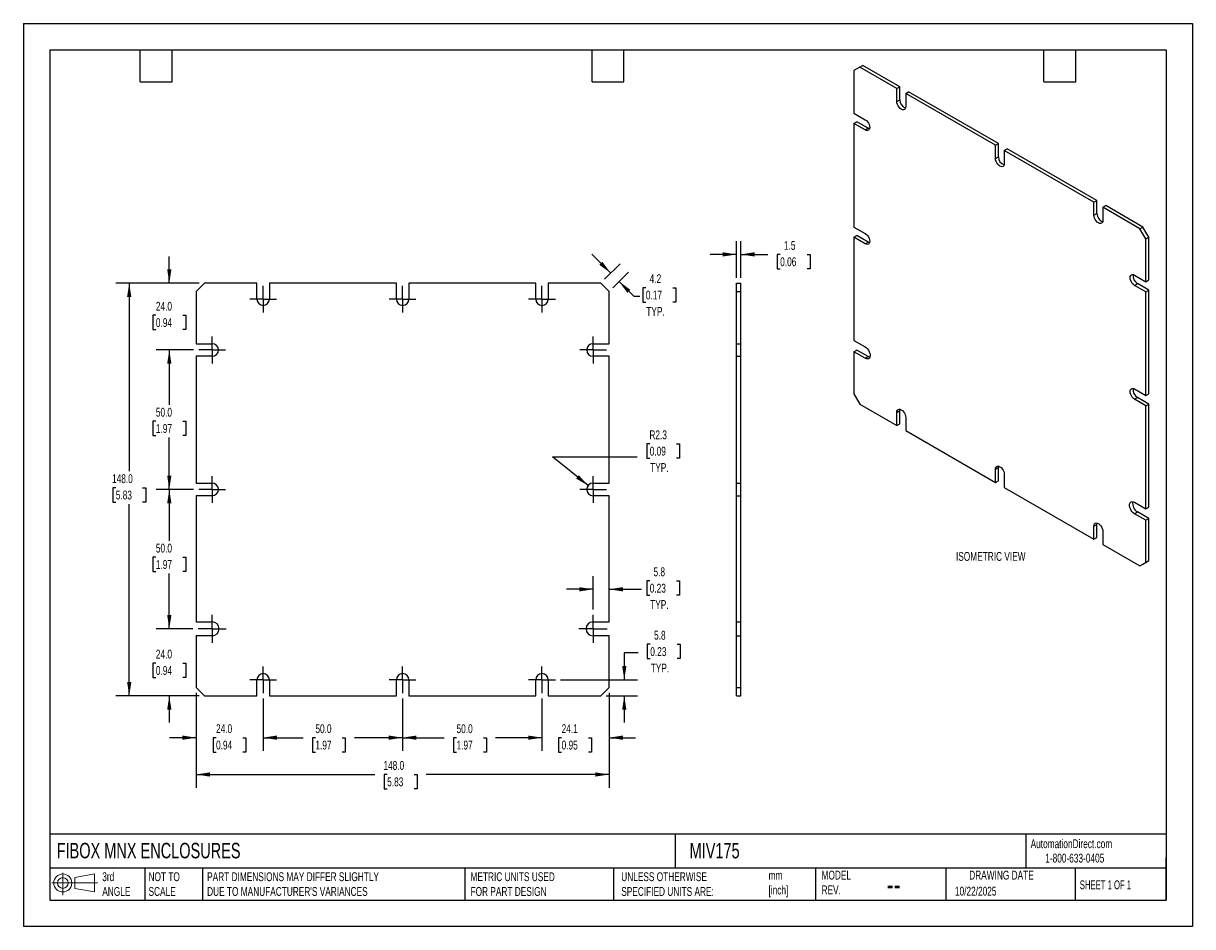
# Model space of a CAD drawing. Header units: millimetres. Extents: x 0 to 419, y 0 to 324.
import ezdxf

# ---------------------------------------------------------------- set-up
doc = ezdxf.new("R2010")
doc.units = ezdxf.units.MM
doc.header["$LTSCALE"] = 1.5
doc.linetypes.add('CENTERX2', pattern=[20.32, 12.7, -2.54, 2.54, -2.54])
doc.layers.add('CENTER', color=40, linetype='CENTERX2')
doc.layers.add('DIMENSIONS', color=140, linetype='Continuous', lineweight=25)
doc.layers.add('TEXT', color=140, linetype='Continuous', lineweight=25)
doc.styles.add('SLDTEXTSTYLE0', font='TXT', dxfattribs={"width": 0.7})
doc.styles.add('SLDTEXTSTYLE1', font='TXT', dxfattribs={"width": 0.65})
doc.dimstyles.new('SLDDIMSTYLE0', dxfattribs={"dimtxt": 3.237012, "dimasz": 4.953, "dimexe": 0, "dimexo": 0.0625, "dimgap": 0.809253, "dimtad": 0, "dimtih": 1, "dimtoh": 1, "dimdec": 1, "dimrnd": 1e-09, "dimzin": 12, "dimdsep": 46, "dimtxsty": 'SLDTEXTSTYLE0', "dimsah": 1, "dimcen": 0, "dimadec": 0, "dimazin": 3, "dimtfac": 1, "dimtdec": 1, "dimtofl": 0, "dimtmove": 0, "dimatfit": 3, "dimfxl": 0, "dimfrac": 2, "dimtolj": 1, "dimtzin": 12, "dimarcsym": 0})
doc.dimstyles.new('SLDDIMSTYLE1', dxfattribs={"dimtxt": 3.237012, "dimasz": 4.953, "dimexe": 0, "dimexo": 0.0625, "dimgap": 0.809253, "dimtad": 0, "dimtih": 1, "dimtoh": 1, "dimdec": 1, "dimrnd": 1e-09, "dimzin": 12, "dimdsep": 46, "dimtxsty": 'SLDTEXTSTYLE0', "dimsah": 1, "dimcen": 0.09, "dimadec": 0, "dimazin": 3, "dimtfac": 1, "dimtdec": 1, "dimtmove": 0, "dimatfit": 0, "dimfxl": 0, "dimfrac": 2, "dimtolj": 1, "dimtzin": 12, "dimarcsym": 0})
doc.dimstyles.new('SLDDIMSTYLE2', dxfattribs={"dimtxt": 3.237012, "dimasz": 4.953, "dimexe": 0, "dimexo": 0.0625, "dimgap": 0.809253, "dimtad": 0, "dimtih": 1, "dimtoh": 1, "dimdec": 1, "dimrnd": 1e-09, "dimzin": 4, "dimdsep": 46, "dimtxsty": 'SLDTEXTSTYLE0', "dimsah": 1, "dimcen": 0.09, "dimadec": 0, "dimazin": 1, "dimtfac": 1, "dimtdec": 1, "dimtofl": 0, "dimtmove": 0, "dimatfit": 3, "dimfxl": 0, "dimfrac": 2, "dimtolj": 1, "dimtzin": 12, "dimarcsym": 0})
doc.dimstyles.new('SLDDIMSTYLE3', dxfattribs={"dimtxt": 3.237012, "dimasz": 4.953, "dimexe": 0, "dimexo": 0.0625, "dimgap": 0.809253, "dimtad": 0, "dimtih": 1, "dimtoh": 1, "dimdec": 1, "dimrnd": 1e-09, "dimzin": 4, "dimdsep": 46, "dimtxsty": 'SLDTEXTSTYLE0', "dimsah": 1, "dimcen": 0.09, "dimadec": 0, "dimazin": 1, "dimtfac": 1, "dimtdec": 1, "dimtmove": 0, "dimatfit": 0, "dimfxl": 0, "dimfrac": 2, "dimtolj": 1, "dimtzin": 12, "dimarcsym": 0})

# ---------------------------------------------------------------- blocks, each defined once
blk = doc.blocks.new('Block11')
at = {"color": 7, "linetype": 'Continuous', "lineweight": 18}
for p, q in [((0, 4.32), (16.31, 4.32)), ((3.88, 7.97), (3.88, 0)), ((8.22, 6.25), (15.26, 7.55)), ((8.22, 2.39), (8.22, 6.25)), ((15.26, 7.55), (15.26, 1.1)), ((8.22, 2.39), (15.26, 1.1))]:
    blk.add_line(p, q, dxfattribs=at)
for radius in [3.23, 1.93]:
    blk.add_circle((3.88, 4.32), radius, dxfattribs=at)
blk = doc.blocks.new('Block12')
at = {"color": 7, "linetype": 'Continuous'}
blk.add_blockref('Block11', (0, 0), dxfattribs=at)
blk = doc.blocks.new('_D')
at = {"layer": 'DIMENSIONS'}
for p, q in [((224.52, 173.11), (223.43, 173.11)), ((223.43, 173.11), (223.43, 167.97)), ((234.14, 173.11), (235.23, 173.11)), ((235.23, 173.11), (235.23, 167.97)), ((202.43, 158.15), (189.66, 168.41)), ((189.66, 168.41), (219.97, 168.41)), ((223.43, 167.97), (224.52, 167.97)), ((235.23, 167.97), (234.14, 167.97))]:
    blk.add_line(p, q, dxfattribs=at)
blk.add_solid([(202.43, 158.15), (199.05, 161.85), (198.1, 160.66)], dxfattribs=at)
at = {"layer": 'DIMENSIONS', "char_height": 3.175, "attachment_point": 1, "style": 'SLDTEXTSTYLE0'}
for s, insert in [('R2.3', (224.4, 177.93)), ('0.09', (224.52, 172.06)), ('TYP.', (224.68, 166.19))]:
    blk.add_mtext(s, dxfattribs=dict(at, insert=insert))
blk = doc.blocks.new('_D_1')
at = {"layer": 'DIMENSIONS'}
for p, q in [((210.51, 234.32), (203.77, 241.05)), ((208.29, 232.09), (213.88, 237.68)), ((211.29, 229.09), (216.88, 234.68)), ((213.51, 231.32), (218.76, 226.07)), ((223.13, 229.09), (222.04, 229.09)), ((222.04, 229.09), (222.04, 223.95)), ((232.75, 229.09), (233.83, 229.09)), ((233.83, 229.09), (233.83, 223.95)), ((218.76, 226.07), (220.95, 226.07)), ((222.04, 223.95), (223.13, 223.95)), ((233.83, 223.95), (232.75, 223.95))]:
    blk.add_line(p, q, dxfattribs=at)
for points in [[(210.51, 234.32), (207.55, 238.36), (206.47, 237.28)], [(213.51, 231.32), (216.47, 227.28), (217.55, 228.35)]]:
    blk.add_solid(points, dxfattribs=at)
at = {"layer": 'DIMENSIONS', "char_height": 3.175, "attachment_point": 1, "style": 'SLDTEXTSTYLE0'}
for s, insert in [('4.2', (224.47, 233.91)), ('0.17', (223.13, 228.04)), ('TYP.', (223.28, 222.17))]:
    blk.add_mtext(s, dxfattribs=dict(at, insert=insert))
blk = doc.blocks.new('_D_2')
at = {"layer": 'DIMENSIONS'}
for p, q in [((204.19, 113.69), (204.19, 125.71)), ((224.52, 123.98), (223.43, 123.98)), ((223.43, 123.98), (223.43, 118.83)), ((234.14, 123.98), (235.23, 123.98)), ((235.23, 123.98), (235.23, 118.83)), ((204.19, 120.95), (194.66, 120.95)), ((209.94, 120.95), (221.62, 120.95)), ((223.43, 118.83), (224.52, 118.83)), ((235.23, 118.83), (234.14, 118.83))]:
    blk.add_line(p, q, dxfattribs=at)
for points in [[(204.19, 120.95), (199.24, 121.71), (199.24, 120.19)], [(209.94, 120.95), (214.89, 120.19), (214.89, 121.71)]]:
    blk.add_solid(points, dxfattribs=at)
at = {"layer": 'DIMENSIONS', "char_height": 3.175, "attachment_point": 1, "style": 'SLDTEXTSTYLE0'}
for s, insert in [('5.8', (225.87, 128.8)), ('0.23', (224.52, 122.93)), ('TYP.', (224.68, 117.06))]:
    blk.add_mtext(s, dxfattribs=dict(at, insert=insert))
blk = doc.blocks.new('_D_3')
at = {"layer": 'DIMENSIONS'}
for p, q in [((224.71, 101.25), (223.63, 101.25)), ((223.63, 101.25), (223.63, 96.1)), ((234.33, 101.25), (235.42, 101.25)), ((235.42, 101.25), (235.42, 96.1)), ((220.37, 98.22), (215.39, 98.22)), ((215.39, 98.22), (215.39, 88.5)), ((223.63, 96.1), (224.71, 96.1)), ((235.42, 96.1), (234.33, 96.1)), ((192.58, 88.5), (220.15, 88.5)), ((208.84, 82.75), (220.15, 82.75)), ((215.39, 82.75), (215.39, 73.22))]:
    blk.add_line(p, q, dxfattribs=at)
for points in [[(215.39, 88.5), (216.15, 93.45), (214.63, 93.45)], [(215.39, 82.75), (214.63, 77.79), (216.15, 77.79)]]:
    blk.add_solid(points, dxfattribs=at)
at = {"layer": 'DIMENSIONS', "char_height": 3.175, "attachment_point": 1, "style": 'SLDTEXTSTYLE0'}
for s, insert in [('5.8', (226.06, 106.06)), ('0.23', (224.71, 100.19)), ('TYP.', (224.87, 94.32))]:
    blk.add_mtext(s, dxfattribs=dict(at, insert=insert))
blk = doc.blocks.new('_D_4')
at = {"layer": 'DIMENSIONS'}
for p, q in [((209.94, 83.84), (209.94, 62.98)), ((185.89, 81.8), (185.89, 62.98)), ((185.89, 67.75), (176.36, 67.75)), ((192.93, 67.75), (191.85, 67.75)), ((191.85, 67.75), (191.85, 62.6)), ((202.55, 67.75), (203.64, 67.75)), ((203.64, 67.75), (203.64, 62.6)), ((209.94, 67.75), (219.46, 67.75)), ((191.85, 62.6), (192.93, 62.6)), ((203.64, 62.6), (202.55, 62.6))]:
    blk.add_line(p, q, dxfattribs=at)
for points in [[(185.89, 67.75), (180.94, 68.51), (180.94, 66.98)], [(209.94, 67.75), (214.89, 66.98), (214.89, 68.51)]]:
    blk.add_solid(points, dxfattribs=at)
at = {"layer": 'DIMENSIONS', "char_height": 3.175, "attachment_point": 1, "style": 'SLDTEXTSTYLE0'}
for s, insert in [('24.1', (192.93, 72.56)), ('0.95', (192.93, 66.69))]:
    blk.add_mtext(s, dxfattribs=dict(at, insert=insert))
blk = doc.blocks.new('_D_5')
at = {"layer": 'DIMENSIONS'}
for p, q in [((135.94, 81.8), (135.94, 62.98)), ((185.89, 81.8), (185.89, 62.98)), ((135.94, 67.75), (150.88, 67.75)), ((155.27, 67.75), (154.18, 67.75)), ((154.18, 67.75), (154.18, 62.6)), ((164.89, 67.75), (165.98, 67.75)), ((165.98, 67.75), (165.98, 62.6)), ((185.89, 67.75), (169.28, 67.75)), ((154.18, 62.6), (155.27, 62.6)), ((165.98, 62.6), (164.89, 62.6))]:
    blk.add_line(p, q, dxfattribs=at)
for points in [[(135.94, 67.75), (140.89, 66.98), (140.89, 68.51)], [(185.89, 67.75), (180.94, 68.51), (180.94, 66.98)]]:
    blk.add_solid(points, dxfattribs=at)
at = {"layer": 'DIMENSIONS', "char_height": 3.175, "attachment_point": 1, "style": 'SLDTEXTSTYLE0'}
for s, insert in [('50.0', (155.27, 72.56)), ('1.97', (155.27, 66.69))]:
    blk.add_mtext(s, dxfattribs=dict(at, insert=insert))
blk = doc.blocks.new('_D_6')
at = {"layer": 'DIMENSIONS'}
for p, q in [((85.94, 81.8), (85.94, 62.98)), ((135.94, 81.8), (135.94, 62.98)), ((85.94, 67.75), (100.28, 67.75)), ((104.67, 67.75), (103.58, 67.75)), ((103.58, 67.75), (103.58, 62.6)), ((114.29, 67.75), (115.38, 67.75)), ((115.38, 67.75), (115.38, 62.6)), ((135.94, 67.75), (118.68, 67.75)), ((103.58, 62.6), (104.67, 62.6)), ((115.38, 62.6), (114.29, 62.6))]:
    blk.add_line(p, q, dxfattribs=at)
for points in [[(85.94, 67.75), (90.89, 66.98), (90.89, 68.51)], [(135.94, 67.75), (130.99, 68.51), (130.99, 66.98)]]:
    blk.add_solid(points, dxfattribs=at)
at = {"layer": 'DIMENSIONS', "char_height": 3.175, "attachment_point": 1, "style": 'SLDTEXTSTYLE0'}
for s, insert in [('50.0', (104.67, 72.56)), ('1.97', (104.67, 66.69))]:
    blk.add_mtext(s, dxfattribs=dict(at, insert=insert))
blk = doc.blocks.new('_D_7')
at = {"layer": 'DIMENSIONS'}
for p, q in [((61.94, 83.84), (61.94, 62.98)), ((85.94, 81.8), (85.94, 62.98)), ((61.94, 67.75), (52.41, 67.75)), ((69.06, 67.75), (67.97, 67.75)), ((67.97, 67.75), (67.97, 62.6)), ((78.68, 67.75), (79.76, 67.75)), ((79.76, 67.75), (79.76, 62.6)), ((85.94, 67.75), (95.46, 67.75)), ((67.97, 62.6), (69.06, 62.6)), ((79.76, 62.6), (78.68, 62.6))]:
    blk.add_line(p, q, dxfattribs=at)
for points in [[(61.94, 67.75), (56.99, 68.51), (56.99, 66.98)], [(85.94, 67.75), (90.89, 66.98), (90.89, 68.51)]]:
    blk.add_solid(points, dxfattribs=at)
at = {"layer": 'DIMENSIONS', "char_height": 3.175, "attachment_point": 1, "style": 'SLDTEXTSTYLE0'}
for s, insert in [('24.0', (69.06, 72.56)), ('0.94', (69.06, 66.69))]:
    blk.add_mtext(s, dxfattribs=dict(at, insert=insert))
blk = doc.blocks.new('_D_8')
at = {"layer": 'DIMENSIONS'}
for p, q in [((61.94, 83.84), (61.94, 49.79)), ((209.94, 83.84), (209.94, 49.79)), ((61.94, 54.55), (126.02, 54.55)), ((130.41, 54.55), (129.32, 54.55)), ((129.32, 54.55), (129.32, 49.41)), ((140.03, 54.55), (141.11, 54.55)), ((141.11, 54.55), (141.11, 49.41)), ((209.94, 54.55), (144.41, 54.55)), ((129.32, 49.41), (130.41, 49.41)), ((141.11, 49.41), (140.03, 49.41))]:
    blk.add_line(p, q, dxfattribs=at)
for points in [[(61.94, 54.55), (66.89, 53.79), (66.89, 55.31)], [(209.94, 54.55), (204.99, 55.31), (204.99, 53.79)]]:
    blk.add_solid(points, dxfattribs=at)
at = {"layer": 'DIMENSIONS', "char_height": 3.175, "attachment_point": 1, "style": 'SLDTEXTSTYLE0'}
for s, insert in [('148.0', (129.06, 59.37)), ('5.83', (130.41, 53.5))]:
    blk.add_mtext(s, dxfattribs=dict(at, insert=insert))
blk = doc.blocks.new('_D_9')
at = {"layer": 'DIMENSIONS'}
for p, q in [((52.3, 106.75), (52.3, 116.27)), ((60.74, 106.75), (47.54, 106.75)), ((47.49, 94.48), (46.41, 94.48)), ((46.41, 94.48), (46.41, 89.33)), ((57.11, 94.48), (58.2, 94.48)), ((58.2, 94.48), (58.2, 89.33)), ((46.41, 89.33), (47.49, 89.33)), ((58.2, 89.33), (57.11, 89.33)), ((63.03, 82.75), (47.54, 82.75)), ((52.3, 82.75), (52.3, 73.22))]:
    blk.add_line(p, q, dxfattribs=at)
for points in [[(52.3, 106.75), (53.07, 111.7), (51.54, 111.7)], [(52.3, 82.75), (51.54, 77.79), (53.07, 77.79)]]:
    blk.add_solid(points, dxfattribs=at)
at = {"layer": 'DIMENSIONS', "char_height": 3.175, "attachment_point": 1, "style": 'SLDTEXTSTYLE0'}
for s, insert in [('24.0', (47.49, 99.3)), ('0.94', (47.49, 93.43))]:
    blk.add_mtext(s, dxfattribs=dict(at, insert=insert))
blk = doc.blocks.new('_D_10')
at = {"layer": 'DIMENSIONS'}
for p, q in [((60.99, 156.75), (47.54, 156.75)), ((52.3, 156.75), (52.3, 138.35)), ((47.49, 132.49), (46.41, 132.49)), ((46.41, 132.49), (46.41, 127.34)), ((57.11, 132.49), (58.2, 132.49)), ((58.2, 132.49), (58.2, 127.34)), ((46.41, 127.34), (47.49, 127.34)), ((52.3, 106.75), (52.3, 126.62)), ((58.2, 127.34), (57.11, 127.34)), ((60.74, 106.75), (47.54, 106.75))]:
    blk.add_line(p, q, dxfattribs=at)
for points in [[(52.3, 156.75), (51.54, 151.79), (53.07, 151.79)], [(52.3, 106.75), (53.07, 111.7), (51.54, 111.7)]]:
    blk.add_solid(points, dxfattribs=at)
at = {"layer": 'DIMENSIONS', "char_height": 3.175, "attachment_point": 1, "style": 'SLDTEXTSTYLE0'}
for s, insert in [('50.0', (47.49, 137.3)), ('1.97', (47.49, 131.43))]:
    blk.add_mtext(s, dxfattribs=dict(at, insert=insert))
blk = doc.blocks.new('_D_11')
at = {"layer": 'DIMENSIONS'}
for p, q in [((60.99, 206.75), (47.54, 206.75)), ((52.3, 206.75), (52.3, 187.08)), ((47.49, 181.21), (46.41, 181.21)), ((46.41, 181.21), (46.41, 176.06)), ((57.11, 181.21), (58.2, 181.21)), ((58.2, 181.21), (58.2, 176.06)), ((46.41, 176.06), (47.49, 176.06)), ((58.2, 176.06), (57.11, 176.06)), ((52.3, 156.75), (52.3, 175.34)), ((60.99, 156.75), (47.54, 156.75))]:
    blk.add_line(p, q, dxfattribs=at)
for points in [[(52.3, 206.75), (51.54, 201.79), (53.07, 201.79)], [(52.3, 156.75), (53.07, 161.7), (51.54, 161.7)]]:
    blk.add_solid(points, dxfattribs=at)
at = {"layer": 'DIMENSIONS', "char_height": 3.175, "attachment_point": 1, "style": 'SLDTEXTSTYLE0'}
for s, insert in [('50.0', (47.49, 186.02)), ('1.97', (47.49, 180.16))]:
    blk.add_mtext(s, dxfattribs=dict(at, insert=insert))
blk = doc.blocks.new('_D_12')
at = {"layer": 'DIMENSIONS'}
for p, q in [((52.3, 230.75), (52.3, 240.27)), ((63.03, 230.75), (47.54, 230.75)), ((47.49, 219.2), (46.41, 219.2)), ((46.41, 219.2), (46.41, 214.05)), ((57.11, 219.2), (58.2, 219.2)), ((58.2, 219.2), (58.2, 214.05)), ((46.41, 214.05), (47.49, 214.05)), ((58.2, 214.05), (57.11, 214.05)), ((60.99, 206.75), (47.54, 206.75)), ((52.3, 206.75), (52.3, 197.22))]:
    blk.add_line(p, q, dxfattribs=at)
for points in [[(52.3, 230.75), (53.07, 235.7), (51.54, 235.7)], [(52.3, 206.75), (51.54, 201.79), (53.07, 201.79)]]:
    blk.add_solid(points, dxfattribs=at)
at = {"layer": 'DIMENSIONS', "char_height": 3.175, "attachment_point": 1, "style": 'SLDTEXTSTYLE0'}
for s, insert in [('24.0', (47.49, 224.01)), ('0.94', (47.49, 218.15))]:
    blk.add_mtext(s, dxfattribs=dict(at, insert=insert))
blk = doc.blocks.new('_D_13')
at = {"layer": 'DIMENSIONS'}
for p, q in [((63.03, 230.75), (33.18, 230.75)), ((37.94, 230.75), (37.94, 163.25)), ((33.13, 157.38), (32.04, 157.38)), ((32.04, 157.38), (32.04, 152.24)), ((42.75, 157.38), (43.84, 157.38)), ((43.84, 157.38), (43.84, 152.24)), ((32.04, 152.24), (33.13, 152.24)), ((37.94, 82.75), (37.94, 151.51)), ((43.84, 152.24), (42.75, 152.24)), ((63.03, 82.75), (33.18, 82.75))]:
    blk.add_line(p, q, dxfattribs=at)
for points in [[(37.94, 230.75), (37.18, 225.79), (38.7, 225.79)], [(37.94, 82.75), (38.7, 87.7), (37.18, 87.7)]]:
    blk.add_solid(points, dxfattribs=at)
at = {"layer": 'DIMENSIONS', "char_height": 3.175, "attachment_point": 1, "style": 'SLDTEXTSTYLE0'}
for s, insert in [('148.0', (31.78, 162.2)), ('5.83', (33.13, 156.33))]:
    blk.add_mtext(s, dxfattribs=dict(at, insert=insert))
blk = doc.blocks.new('SW_CENTERMARKSYMBOL_0')
at = {"layer": 'CENTER', "color": 0}
for p, q in [((0, 2.54), (0, 4.79)), ((-2.54, 0), (-4.79, 0)), ((0, 0), (-2.54, 0)), ((0, 0), (0, 2.54)), ((0, 0), (0, -2.54)), ((0, 0), (2.54, 0)), ((2.54, 0), (4.79, 0)), ((0, -2.54), (0, -4.79))]:
    blk.add_line(p, q, dxfattribs=at)
blk = doc.blocks.new('SW_CENTERMARKSYMBOL_1')
at = {"layer": 'CENTER', "color": 0}
for p, q in [((0, 2.54), (0, 4.79)), ((-2.54, 0), (-4.79, 0)), ((0, 0), (-2.54, 0)), ((0, 0), (0, 2.54)), ((0, 0), (0, -2.54)), ((0, 0), (2.54, 0)), ((2.54, 0), (4.79, 0)), ((0, -2.54), (0, -4.79))]:
    blk.add_line(p, q, dxfattribs=at)
blk = doc.blocks.new('SW_CENTERMARKSYMBOL_2')
at = {"layer": 'CENTER', "color": 0}
for p, q in [((0, 2.54), (0, 4.79)), ((-2.54, 0), (-4.79, 0)), ((0, 0), (-2.54, 0)), ((0, 0), (0, 2.54)), ((0, 0), (0, -2.54)), ((0, 0), (2.54, 0)), ((2.54, 0), (4.79, 0)), ((0, -2.54), (0, -4.79))]:
    blk.add_line(p, q, dxfattribs=at)
blk = doc.blocks.new('SW_CENTERMARKSYMBOL_3')
at = {"layer": 'CENTER', "color": 0}
for p, q in [((0, 2.54), (0, 4.79)), ((-2.54, 0), (-4.79, 0)), ((0, 0), (-2.54, 0)), ((0, 0), (0, 2.54)), ((0, 0), (0, -2.54)), ((0, 0), (2.54, 0)), ((2.54, 0), (4.79, 0)), ((0, -2.54), (0, -4.79))]:
    blk.add_line(p, q, dxfattribs=at)
blk = doc.blocks.new('SW_CENTERMARKSYMBOL_4')
at = {"layer": 'CENTER', "color": 0}
for p, q in [((0, 2.54), (0, 4.79)), ((-2.54, 0), (-4.79, 0)), ((0, 0), (-2.54, 0)), ((0, 0), (0, 2.54)), ((0, 0), (0, -2.54)), ((0, 0), (2.54, 0)), ((2.54, 0), (4.79, 0)), ((0, -2.54), (0, -4.79))]:
    blk.add_line(p, q, dxfattribs=at)
blk = doc.blocks.new('SW_CENTERMARKSYMBOL_5')
at = {"layer": 'CENTER', "color": 0}
for p, q in [((0, 2.54), (0, 5.04)), ((-2.54, 0), (-5.04, 0)), ((0, 0), (-2.54, 0)), ((0, 0), (0, 2.54)), ((0, 0), (0, -2.54)), ((0, 0), (2.54, 0)), ((2.54, 0), (5.04, 0)), ((0, -2.54), (0, -5.04))]:
    blk.add_line(p, q, dxfattribs=at)
blk = doc.blocks.new('SW_CENTERMARKSYMBOL_6')
at = {"layer": 'CENTER', "color": 0}
for p, q in [((0, 2.54), (0, 4.79)), ((-2.54, 0), (-4.79, 0)), ((0, 0), (-2.54, 0)), ((0, 0), (0, 2.54)), ((0, 0), (0, -2.54)), ((0, 0), (2.54, 0)), ((2.54, 0), (4.79, 0)), ((0, -2.54), (0, -4.79))]:
    blk.add_line(p, q, dxfattribs=at)
blk = doc.blocks.new('SW_CENTERMARKSYMBOL_7')
at = {"layer": 'CENTER', "color": 0}
for p, q in [((0, 2.54), (0, 4.79)), ((-2.54, 0), (-4.79, 0)), ((0, 0), (-2.54, 0)), ((0, 0), (0, 2.54)), ((0, 0), (0, -2.54)), ((0, 0), (2.54, 0)), ((2.54, 0), (4.79, 0)), ((0, -2.54), (0, -4.79))]:
    blk.add_line(p, q, dxfattribs=at)
blk = doc.blocks.new('SW_CENTERMARKSYMBOL_8')
at = {"layer": 'CENTER', "color": 0}
for p, q in [((0, 2.54), (0, 4.79)), ((-2.54, 0), (-4.79, 0)), ((0, 0), (-2.54, 0)), ((0, 0), (0, 2.54)), ((0, 0), (0, -2.54)), ((0, 0), (2.54, 0)), ((2.54, 0), (4.79, 0)), ((0, -2.54), (0, -4.79))]:
    blk.add_line(p, q, dxfattribs=at)
blk = doc.blocks.new('SW_CENTERMARKSYMBOL_9')
at = {"layer": 'CENTER', "color": 0}
for p, q in [((0, 2.54), (0, 5.04)), ((-2.54, 0), (-5.04, 0)), ((0, 0), (-2.54, 0)), ((0, 0), (0, 2.54)), ((0, 0), (0, -2.54)), ((0, 0), (2.54, 0)), ((2.54, 0), (5.04, 0)), ((0, -2.54), (0, -5.04))]:
    blk.add_line(p, q, dxfattribs=at)
blk = doc.blocks.new('SW_CENTERMARKSYMBOL_10')
at = {"layer": 'CENTER', "color": 0}
for p, q in [((0, 2.54), (0, 4.79)), ((-2.54, 0), (-4.79, 0)), ((0, 0), (-2.54, 0)), ((0, 0), (0, 2.54)), ((0, 0), (0, -2.54)), ((0, 0), (2.54, 0)), ((2.54, 0), (4.79, 0)), ((0, -2.54), (0, -4.79))]:
    blk.add_line(p, q, dxfattribs=at)
blk = doc.blocks.new('SW_CENTERMARKSYMBOL_11')
at = {"layer": 'CENTER', "color": 0}
for p, q in [((0, 2.54), (0, 4.79)), ((-2.54, 0), (-4.79, 0)), ((0, 0), (-2.54, 0)), ((0, 0), (0, 2.54)), ((0, 0), (0, -2.54)), ((0, 0), (2.54, 0)), ((2.54, 0), (4.79, 0)), ((0, -2.54), (0, -4.79))]:
    blk.add_line(p, q, dxfattribs=at)
blk = doc.blocks.new('_D_14')
at = {"layer": 'DIMENSIONS'}
for p, q in [((255.66, 232.65), (255.66, 245.79)), ((257.16, 232.65), (257.16, 245.79)), ((255.66, 241.02), (246.13, 241.02)), ((257.16, 241.02), (266.88, 241.02)), ((271.27, 241.02), (270.18, 241.02)), ((270.18, 241.02), (270.18, 235.88)), ((280.89, 241.02), (281.98, 241.02)), ((281.98, 241.02), (281.98, 235.88)), ((270.18, 235.88), (271.27, 235.88)), ((281.98, 235.88), (280.89, 235.88))]:
    blk.add_line(p, q, dxfattribs=at)
for points in [[(255.66, 241.02), (250.7, 241.79), (250.7, 240.26)], [(257.16, 241.02), (262.11, 240.26), (262.11, 241.79)]]:
    blk.add_solid(points, dxfattribs=at)
at = {"layer": 'DIMENSIONS', "char_height": 3.175, "attachment_point": 1, "style": 'SLDTEXTSTYLE0'}
for s, insert in [('1.5', (272.62, 245.84)), ('0.06', (271.27, 239.97))]:
    blk.add_mtext(s, dxfattribs=dict(at, insert=insert))

msp = doc.modelspace()

# ---------------------------------------------------------------- linework, layer by layer
at = {"color": 7, "linetype": 'Continuous'}
for p, q in [((0, 323.85), (0, 0)), ((0, 323.85), (419.1, 323.85)), ((419.1, 323.85), (419.1, 0)), ((419.1, 0), (0, 0))]:
    msp.add_line(p, q, dxfattribs=at)
for p, q in [((299.81, 308.19), (297.69, 306.97)), ((297.69, 306.97), (297.69, 291.66)), ((299.81, 308.19), (300.87, 308.81)), ((313.07, 300.54), (299.81, 308.19)), ((314.13, 301.15), (300.87, 308.81)), ((313.07, 300.54), (314.13, 301.15)), ((313.07, 295.85), (313.07, 300.54)), ((314.13, 296.46), (314.13, 301.15)), ((316.25, 298.7), (317.31, 299.32)), ((316.25, 298.7), (316.25, 294.01)), ((348.43, 280.13), (316.25, 298.7)), ((349.49, 280.74), (317.31, 299.32)), ((313.07, 295.85), (314.13, 296.46)), ((297.69, 291.66), (301.76, 289.31)), ((297.69, 287.98), (298.75, 288.6)), ((297.69, 287.98), (297.69, 250.83)), ((301.76, 285.64), (297.69, 287.98)), ((302.82, 286.25), (298.75, 288.6)), ((301.76, 285.64), (302.82, 286.25)), ((348.43, 280.13), (349.49, 280.74)), ((348.43, 275.44), (348.43, 280.13)), ((349.49, 276.05), (349.49, 280.74)), ((351.61, 278.29), (352.67, 278.91)), ((351.61, 278.29), (351.61, 273.6)), ((383.75, 259.74), (351.61, 278.29)), ((384.81, 260.35), (352.67, 278.91)), ((348.43, 275.44), (349.49, 276.05)), ((383.75, 259.74), (384.81, 260.35)), ((384.81, 255.66), (384.81, 260.35)), ((383.75, 255.05), (383.75, 259.74)), ((383.75, 255.05), (384.81, 255.66)), ((386.93, 257.9), (387.99, 258.52)), ((386.93, 257.9), (386.93, 253.21)), ((400.22, 250.23), (386.93, 257.9)), ((401.28, 250.84), (387.99, 258.52)), ((297.69, 250.83), (301.76, 248.48)), ((297.69, 247.16), (298.75, 247.77)), ((302.82, 245.42), (298.75, 247.77)), ((400.22, 250.23), (401.28, 250.84)), ((402.34, 246.56), (400.22, 250.23)), ((403.4, 247.17), (401.28, 250.84)), ((297.69, 247.16), (297.69, 210.21)), ((301.76, 244.81), (297.69, 247.16)), ((301.76, 244.81), (302.82, 245.42)), ((402.34, 246.56), (403.4, 247.17)), ((402.34, 231.24), (402.34, 246.56)), ((403.4, 231.86), (403.4, 247.17)), ((64.94, 230.75), (61.94, 227.75)), ((83.69, 230.75), (64.94, 230.75)), ((83.69, 225), (83.69, 230.75)), ((88.19, 230.75), (88.19, 225)), ((133.69, 230.75), (88.19, 230.75)), ((133.69, 225), (133.69, 230.75)), ((138.19, 230.75), (138.19, 225)), ((183.64, 230.75), (138.19, 230.75)), ((183.64, 225), (183.64, 230.75)), ((188.14, 230.75), (188.14, 225)), ((206.94, 230.75), (188.14, 230.75)), ((209.94, 227.75), (206.94, 230.75)), ((255.66, 230.75), (257.16, 230.75)), ((255.66, 227.75), (255.66, 230.75)), ((257.16, 227.75), (257.16, 230.75)), ((398.28, 233.59), (402.34, 231.24)), ((398.28, 229.92), (399.34, 230.53)), ((403.4, 228.18), (399.34, 230.53)), ((402.34, 231.24), (403.4, 231.86)), ((61.94, 227.75), (61.94, 209)), ((209.94, 209), (209.94, 227.75)), ((255.66, 227.75), (257.16, 227.75)), ((255.66, 209), (255.66, 227.75)), ((257.16, 209), (257.16, 227.75)), ((402.34, 227.57), (398.28, 229.92)), ((402.34, 227.57), (403.4, 228.18)), ((402.34, 190.42), (402.34, 227.57)), ((403.4, 191.03), (403.4, 228.18)), ((297.69, 210.21), (301.76, 207.86)), ((61.94, 209), (67.69, 209)), ((204.19, 209), (209.94, 209)), ((255.66, 209), (257.16, 209)), ((255.66, 204.5), (255.66, 209)), ((257.16, 204.5), (257.16, 209)), ((297.69, 206.13), (298.75, 206.74)), ((297.69, 206.13), (297.69, 191.02)), ((301.76, 203.78), (297.69, 206.13)), ((302.82, 204.39), (298.75, 206.74)), ((61.94, 204.5), (61.94, 159)), ((67.69, 204.5), (61.94, 204.5)), ((209.94, 204.5), (204.19, 204.5)), ((209.94, 159), (209.94, 204.5)), ((255.66, 204.5), (257.16, 204.5)), ((255.66, 159), (255.66, 204.5)), ((257.16, 159), (257.16, 204.5)), ((301.76, 203.78), (302.82, 204.39)), ((297.69, 191.02), (299.81, 187.35)), ((398.28, 192.77), (402.34, 190.42)), ((398.28, 189.09), (399.34, 189.7)), ((402.34, 186.74), (398.28, 189.09)), ((403.4, 187.36), (399.34, 189.7)), ((402.34, 190.42), (403.4, 191.03)), ((299.81, 187.35), (313.07, 179.69)), ((313.07, 184.39), (314.13, 185)), ((314.13, 180.3), (314.13, 185)), ((402.34, 186.74), (403.4, 187.36)), ((402.34, 149.8), (402.34, 186.74)), ((403.4, 150.41), (403.4, 187.36)), ((313.07, 179.69), (313.07, 184.39)), ((313.07, 179.69), (314.13, 180.3)), ((316.25, 182.55), (316.25, 177.86)), ((316.25, 177.86), (348.43, 159.28)), ((348.43, 163.98), (349.49, 164.59)), ((348.43, 159.28), (348.43, 163.98)), ((349.49, 159.89), (349.49, 164.59)), ((348.43, 159.28), (349.49, 159.89)), ((351.61, 162.14), (351.61, 157.45)), ((61.94, 159), (67.69, 159)), ((204.19, 159), (209.94, 159)), ((255.66, 159), (257.16, 159)), ((255.66, 154.5), (255.66, 159)), ((257.16, 154.5), (257.16, 159)), ((351.61, 157.45), (383.75, 138.89)), ((61.94, 154.5), (61.94, 109.25)), ((67.69, 154.5), (61.94, 154.5)), ((209.94, 154.5), (204.19, 154.5)), ((209.94, 109.25), (209.94, 154.5)), ((255.66, 109.25), (255.66, 154.5)), ((255.66, 154.5), (257.16, 154.5)), ((257.16, 109.25), (257.16, 154.5)), ((398.28, 152.14), (402.34, 149.8)), ((398.28, 148.06), (399.34, 148.67)), ((402.34, 145.71), (398.28, 148.06)), ((403.4, 146.32), (399.34, 148.67)), ((402.34, 149.8), (403.4, 150.41)), ((383.75, 143.59), (384.81, 144.2)), ((383.75, 138.89), (383.75, 143.59)), ((384.81, 139.5), (384.81, 144.2)), ((402.34, 145.71), (403.4, 146.32)), ((402.34, 130.61), (402.34, 145.71)), ((403.4, 131.22), (403.4, 146.32)), ((383.75, 138.89), (384.81, 139.5)), ((386.93, 141.75), (386.93, 137.06)), ((386.93, 137.06), (400.22, 129.38)), ((400.22, 129.38), (402.34, 130.61)), ((400.22, 129.38), (401.28, 129.99)), ((401.28, 129.99), (403.4, 131.22)), ((402.34, 130.61), (403.4, 131.22)), ((61.94, 109.25), (67.69, 109.25)), ((204.19, 109.25), (209.94, 109.25)), ((255.66, 109.25), (257.16, 109.25)), ((255.66, 104.25), (255.66, 109.25)), ((257.16, 104.25), (257.16, 109.25)), ((61.94, 104.25), (61.94, 85.75)), ((67.69, 104.25), (61.94, 104.25)), ((209.94, 104.25), (204.19, 104.25)), ((209.94, 85.75), (209.94, 104.25)), ((255.66, 104.25), (257.16, 104.25)), ((255.66, 85.75), (255.66, 104.25)), ((257.16, 85.75), (257.16, 104.25)), ((83.69, 82.75), (83.69, 88.5)), ((88.19, 88.5), (88.19, 82.75)), ((133.69, 82.75), (133.69, 88.5)), ((138.19, 88.5), (138.19, 82.75)), ((183.64, 82.75), (183.64, 88.5)), ((188.14, 88.5), (188.14, 82.75)), ((61.94, 85.75), (64.94, 82.75)), ((206.94, 82.75), (209.94, 85.75)), ((255.66, 85.75), (257.16, 85.75)), ((255.66, 82.75), (255.66, 85.75)), ((257.16, 82.75), (257.16, 85.75)), ((64.94, 82.75), (83.69, 82.75)), ((88.19, 82.75), (133.69, 82.75)), ((138.19, 82.75), (183.64, 82.75)), ((188.14, 82.75), (206.94, 82.75)), ((255.66, 82.75), (257.16, 82.75))]:
    msp.add_line(p, q)
at = {"flags": 128}
for points in [[(316.25, 294.01), (316.2, 293.56), (316.04, 293.21), (315.79, 292.98), (315.46, 292.88), (315.07, 292.91), (314.66, 293.09), (314.25, 293.39), (313.87, 293.8), (313.54, 294.28), (313.28, 294.8), (313.13, 295.34), (313.07, 295.85)], [(301.76, 289.31), (302.17, 289.01), (302.55, 288.61), (302.88, 288.12), (303.14, 287.6), (303.29, 287.06), (303.35, 286.56), (303.29, 286.11), (303.14, 285.76), (302.88, 285.53), (302.55, 285.42), (302.17, 285.46), (301.76, 285.64)], [(303.28, 286.06), (303.23, 286.07), (302.82, 286.25)], [(351.61, 273.6), (351.55, 273.15), (351.4, 272.8), (351.14, 272.57), (350.81, 272.47), (350.43, 272.5), (350.02, 272.68), (349.61, 272.98), (349.22, 273.38), (348.89, 273.87), (348.64, 274.39), (348.48, 274.93), (348.43, 275.44)], [(386.93, 253.21), (386.87, 252.76), (386.72, 252.41), (386.46, 252.18), (386.13, 252.08), (385.75, 252.11), (385.34, 252.29), (384.93, 252.59), (384.54, 253), (384.21, 253.48), (383.96, 254), (383.8, 254.54), (383.75, 255.05)], [(301.76, 248.48), (302.17, 248.18), (302.55, 247.78), (302.88, 247.3), (303.14, 246.77), (303.29, 246.24), (303.35, 245.73), (303.29, 245.29), (303.14, 244.93), (302.88, 244.7), (302.55, 244.6), (302.17, 244.64), (301.76, 244.81)], [(303.28, 245.24), (303.23, 245.25), (302.82, 245.42)], [(398.28, 229.92), (397.87, 230.22), (397.48, 230.62), (397.15, 231.11), (396.9, 231.63), (396.74, 232.17), (396.69, 232.67), (396.74, 233.12), (396.9, 233.47), (397.15, 233.7), (397.48, 233.81), (397.87, 233.77), (398.28, 233.59)], [(301.76, 207.86), (302.18, 207.56), (302.58, 207.15), (302.93, 206.67), (303.21, 206.14), (303.41, 205.59), (303.51, 205.05), (303.51, 204.56), (303.41, 204.14), (303.21, 203.82), (302.93, 203.62), (302.58, 203.54), (302.18, 203.59), (301.76, 203.78)], [(303.42, 204.17), (303.24, 204.21), (302.82, 204.39)], [(398.28, 189.09), (397.87, 189.39), (397.48, 189.8), (397.15, 190.28), (396.9, 190.8), (396.74, 191.34), (396.69, 191.85), (396.74, 192.29), (396.9, 192.64), (397.15, 192.88), (397.48, 192.98), (397.87, 192.94), (398.28, 192.77)], [(313.07, 184.39), (313.13, 184.83), (313.28, 185.18), (313.54, 185.42), (313.87, 185.52), (314.25, 185.48), (314.66, 185.31), (315.07, 185.01), (315.46, 184.6), (315.79, 184.12), (316.04, 183.59), (316.2, 183.06), (316.25, 182.55)], [(314.13, 185), (314.19, 185.44), (314.2, 185.49)], [(348.43, 163.98), (348.48, 164.42), (348.64, 164.77), (348.89, 165.01), (349.22, 165.11), (349.61, 165.07), (350.02, 164.9), (350.43, 164.6), (350.81, 164.19), (351.14, 163.71), (351.4, 163.18), (351.55, 162.65), (351.61, 162.14)], [(349.49, 164.59), (349.54, 165.03), (349.56, 165.08)], [(398.28, 148.06), (397.85, 148.36), (397.46, 148.77), (397.11, 149.25), (396.82, 149.78), (396.62, 150.33), (396.52, 150.87), (396.52, 151.36), (396.62, 151.78), (396.82, 152.1), (397.11, 152.31), (397.46, 152.38), (397.85, 152.33), (398.28, 152.14)], [(383.75, 143.59), (383.8, 144.03), (383.96, 144.38), (384.21, 144.62), (384.54, 144.72), (384.93, 144.68), (385.34, 144.51), (385.75, 144.21), (386.13, 143.8), (386.46, 143.32), (386.72, 142.79), (386.87, 142.26), (386.93, 141.75)], [(384.81, 144.2), (384.86, 144.64), (384.88, 144.69)]]:
    msp.add_lwpolyline(points, dxfattribs=at)
for centre, radius, start, end in [((317.3, 296.48), 3.17, 180.4294, 249.3596), ((352.66, 276.07), 3.17, 180.4294, 249.3596), ((387.98, 255.68), 3.17, 180.4294, 249.3596), ((400.94, 233.26), 3.17, 170.6356, 239.5702), ((85.94, 225), 2.25, 180, 0), ((135.94, 225), 2.25, 180, 0), ((185.89, 225), 2.25, 180, 0), ((67.69, 206.75), 2.25, 270, 90), ((204.19, 206.75), 2.25, 90, 270), ((400.94, 192.44), 3.17, 170.6356, 239.5702), ((67.69, 156.75), 2.25, 270, 90), ((204.19, 156.75), 2.25, 90, 270), ((401.13, 151.7), 3.52, 169.0751, 239.3561), ((67.69, 106.75), 2.5, 270, 90), ((204.19, 106.75), 2.5, 90, 270), ((85.94, 88.5), 2.25, 0, 180), ((135.94, 88.5), 2.25, 0, 180), ((185.89, 88.5), 2.25, 0, 180)]:
    msp.add_arc(centre, radius, start, end)
at = {"layer": 'TEXT'}
for p, q in [((9.52, 314.32), (409.57, 314.32)), ((9.52, 314.32), (9.52, 9.52)), ((41.91, 302.89), (41.91, 314.32)), ((53.34, 302.89), (53.34, 314.32)), ((203.83, 302.89), (203.83, 314.32)), ((215.26, 302.89), (215.26, 314.32)), ((365.76, 302.89), (365.76, 314.32)), ((377.19, 302.89), (377.19, 314.32)), ((409.57, 314.32), (409.57, 9.52)), ((41.91, 302.89), (53.34, 302.89)), ((203.83, 302.89), (215.26, 302.89)), ((365.76, 302.89), (377.19, 302.89)), ((409.57, 33.19), (9.52, 33.19)), ((233.64, 33.19), (233.64, 20.95)), ((359.36, 33.19), (359.36, 20.95)), ((409.57, 9.52), (409.57, 24.77)), ((409.57, 20.95), (9.52, 20.95)), ((43.57, 20.95), (43.57, 9.52)), ((64.26, 20.95), (64.26, 9.52)), ((158.23, 20.95), (158.23, 9.52)), ((211.5, 20.95), (211.5, 9.52)), ((283.95, 20.95), (283.95, 9.52)), ((330.7, 20.95), (330.7, 9.52)), ((377.02, 20.95), (377.02, 9.52)), ((9.52, 9.52), (409.57, 9.52))]:
    msp.add_line(p, q, dxfattribs=at)

# ---------------------------------------------------------------- block references
at = {"layer": 'CENTER'}
for name, p in [('SW_CENTERMARKSYMBOL_0', (85.94, 225)), ('SW_CENTERMARKSYMBOL_1', (135.94, 225)), ('SW_CENTERMARKSYMBOL_2', (185.89, 225)), ('SW_CENTERMARKSYMBOL_11', (67.69, 206.75)), ('SW_CENTERMARKSYMBOL_3', (204.19, 206.75)), ('SW_CENTERMARKSYMBOL_10', (67.69, 156.75)), ('SW_CENTERMARKSYMBOL_4', (204.19, 156.75)), ('SW_CENTERMARKSYMBOL_9', (67.69, 106.75)), ('SW_CENTERMARKSYMBOL_5', (204.19, 106.75)), ('SW_CENTERMARKSYMBOL_8', (85.94, 88.5)), ('SW_CENTERMARKSYMBOL_7', (135.94, 88.5)), ('SW_CENTERMARKSYMBOL_6', (185.89, 88.5))]:
    msp.add_blockref(name, p, dxfattribs=at)
at = {"layer": 'TEXT'}
msp.add_blockref('Block12', (10.26, 11.33), dxfattribs=at)

# ---------------------------------------------------------------- texts
at = {"color": 179, "linetype": 'Continuous', "lineweight": 18, "char_height": 3.175, "attachment_point": 1, "style": 'SLDTEXTSTYLE0'}
for s, insert in [('AutomationDirect.com', (361.04, 31.31)), ('1-800-633-0405', (366.29, 26.16))]:
    msp.add_mtext(s, dxfattribs=dict(at, insert=insert))
at = {"layer": 'DIMENSIONS', "insert": (334.28, 134.33), "char_height": 3.175, "attachment_point": 1, "style": 'SLDTEXTSTYLE0'}
msp.add_mtext('ISOMETRIC VIEW', dxfattribs=at)
at = {"layer": 'TEXT'}
for s, insert, char_height, attachment_point, style in [('FIBOX MNX ENCLOSURES', (11.95, 30.04), 5.5562, 1, 'SLDTEXTSTYLE0'), ('MIV175', (238.81, 30.04), 5.556, 1, 'SLDTEXTSTYLE0'), ('3rd^JANGLE', (28.28, 19.49), 3.175, 1, 'SLDTEXTSTYLE0'), ('NOT TO^JSCALE', (44.86, 19.49), 3.175, 1, 'SLDTEXTSTYLE0'), ("PART DIMENSIONS MAY DIFFER SLIGHTLY ^JDUE TO MANUFACTURER'S VARIANCES", (65.87, 19.49), 3.175, 1, 'SLDTEXTSTYLE0'), ('METRIC UNITS USED ^JFOR PART DESIGN', (160.28, 19.49), 3.175, 1, 'SLDTEXTSTYLE0'), ('UNLESS OTHERWISE ^JSPECIFIED UNITS ARE:', (214.3, 19.49), 3.175, 1, 'SLDTEXTSTYLE0'), ('mm^J[inch]', (267.1, 19.99), 3.175, 1, 'SLDTEXTSTYLE0'), ('MODEL ^JREV.', (286.1, 20.05), 3.175, 1, 'SLDTEXTSTYLE0'), ('DRAWING DATE', (350.59, 20.05), 3.175, 2, 'SLDTEXTSTYLE0'), ('--', (309.45, 19.1), 7.937, 1, 'SLDTEXTSTYLE0'), ('10/22/2025', (333.92, 14.31), 3.175, 1, 'SLDTEXTSTYLE0'), ('SHEET 1 OF 1', (378.66, 16.58), 3.175, 1, 'SLDTEXTSTYLE1')]:
    msp.add_mtext(s, dxfattribs=dict(at, insert=insert, char_height=char_height, attachment_point=attachment_point, style=style))

# ---------------------------------------------------------------- dimensions: what is measured, and where the dimension line sits
at = {"layer": 'DIMENSIONS'}
for base, p1, p2, dimstyle, picture, middle in [((257.16, 241.02), (255.66, 230.75), (257.16, 230.75), 'SLDDIMSTYLE1', '_D_14', (276.08, 241.02)), ((61.94, 67.75), (85.94, 83.71), (61.94, 85.75), 'SLDDIMSTYLE3', '_D_7', (73.87, 67.75)), ((185.88941947, 67.74613578), (209.93941947, 85.74613578), (185.88941947, 83.70613578), 'SLDDIMSTYLE1', '_D_4', (197.7445157, 67.74613578)), ((85.94, 67.75), (135.94, 83.71), (85.94, 83.71), 'SLDDIMSTYLE2', '_D_6', (109.48, 67.75)), ((135.93941947, 67.74613578), (185.88941947, 83.70613578), (135.93941947, 83.70613578), 'SLDDIMSTYLE2', '_D_5', (160.0805324, 67.74613578))]:
    dim = msp.add_linear_dim(base=base, p1=p1, p2=p2, dimstyle=dimstyle, dxfattribs=at)
    dim.commit()
    dim.dimension.update_dxf_attribs({"geometry": picture, "text_midpoint": middle, "dimtype": 160})
for base, p1, p2, angle, dimstyle, picture, middle in [((52.3, 230.75), (62.9, 206.75), (64.94, 230.75), 90, 'SLDDIMSTYLE3', '_D_12', (52.3, 219.2)), ((37.94, 82.75), (64.94, 230.75), (64.94, 82.75), 90, 'SLDDIMSTYLE2', '_D_13', (37.94, 157.38)), ((52.3, 206.75), (62.9, 156.75), (62.9, 206.75), 90, 'SLDDIMSTYLE2', '_D_11', (52.3, 181.21)), ((52.3, 156.75), (62.65, 106.75), (62.9, 156.75), 90, 'SLDDIMSTYLE2', '_D_10', (52.3, 132.49)), ((52.3, 106.75), (64.94, 82.75), (62.65, 106.75), 90, 'SLDDIMSTYLE3', '_D_9', (52.3, 94.48)), ((209.94, 54.55), (61.94, 85.75), (209.94, 85.75), 0, 'SLDDIMSTYLE2', '_D_8', (135.22, 54.55))]:
    dim = msp.add_linear_dim(base=base, p1=p1, p2=p2, angle=angle, dimstyle=dimstyle, dxfattribs=at)
    dim.commit()
    dim.dimension.update_dxf_attribs({"geometry": picture, "text_midpoint": middle, "dimtype": 160})
for base, p1, p2, angle, picture, middle in [((210.51, 234.32), (209.94, 227.75), (206.94, 230.75), 315, '_D_1', (218.76, 226.07)), ((215.38890427, 82.74613578), (190.67941947, 88.49613578), (206.93941947, 82.74613578), 90, '_D_3', (215.38890427, 98.21739227))]:
    dim = msp.add_linear_dim(base=base, p1=p1, p2=p2, angle=angle, text='<>\\PTYP.', dimstyle='SLDDIMSTYLE1', dxfattribs=at)
    dim.commit()
    dim.dimension.update_dxf_attribs({"geometry": picture, "text_midpoint": middle, "dimtype": 160})
dim = msp.add_radius_dim(center=(204.19, 156.75), mpoint=(202.43, 158.15), text='<>\\PTYP.', dimstyle='SLDDIMSTYLE0', dxfattribs=at)
dim.commit()
dim.dimension.update_dxf_attribs({"geometry": '_D', "text_midpoint": (229.33, 170.09), "dimtype": 164})
dim = msp.add_linear_dim(base=(209.93941947, 120.95150831), p1=(204.18941947, 111.78613578), p2=(209.93941947, 109.24613578), text='<>\\PTYP.', dimstyle='SLDDIMSTYLE1', dxfattribs=at)
dim.commit()
dim.dimension.update_dxf_attribs({"geometry": '_D_2', "text_midpoint": (229.33148664, 120.95150831), "dimtype": 160})

doc.saveas('drawing.dxf')
